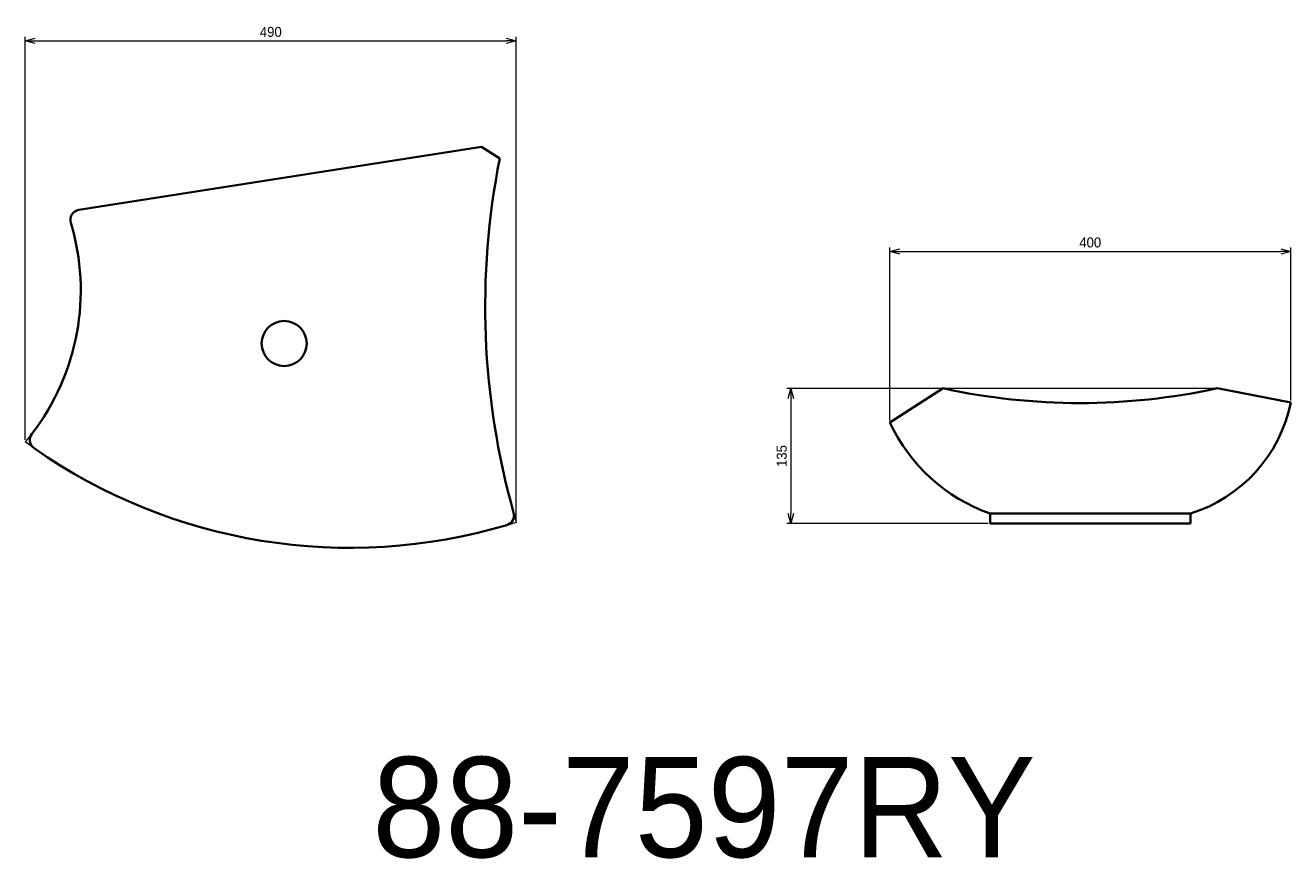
# Model space of a CAD drawing. Header units: millimetres. Extents: x 738 to 2001, y 192 to 1025.
import ezdxf

# ---------------------------------------------------------------- set-up
doc = ezdxf.new("R2010")
doc.units = ezdxf.units.MM
doc.header["$LTSCALE"] = 0.3
doc.layers.add('HOJO', color=8, linetype='Continuous', lineweight=13, plot=False)
for name, color, linetype, lineweight in [('実線', 3, 'Continuous', 35), ('寸法', 2, 'Continuous', 18), ('寸法 @ 4', 2, 'Continuous', 18), ('細線', 7, 'Continuous', 18)]:
    doc.layers.add(name, color=color, linetype=linetype, lineweight=lineweight)
doc.styles.add('MS Pゴシック', font='txt')
doc.styles.get("Standard").update_dxf_attribs({"font": 'txt.shx', "bigfont": 'bigfont.shx'})
doc.dimstyles.new('MyDim S＝1：4', dxfattribs={"dimtxt": 2.5, "dimasz": 2.5, "dimexe": 1, "dimexo": 0.5, "dimgap": 1, "dimtad": 3, "dimdsep": 46, "dimtxsty": 'MS Pゴシック', "dimblk": 'OPEN30', "dimcen": 0, "dimclrd": 256, "dimclre": 256, "dimclrt": 256, "dimazin": 2, "dimtfac": 1, "dimtmove": 0, "dimatfit": 3, "dimldrblk": 'OPEN30', "dimfxl": 1, "dimlwd": 18, "dimlwe": 18, "dimarcsym": 0})

# ---------------------------------------------------------------- blocks, each defined once
blk = doc.blocks.new('_Open30')
at = {"color": 0, "lineweight": -2}
for p, q in [((-1, 0.27), (0, 0)), ((0, 0), (-1, -0.27)), ((0, 0), (-1, 0))]:
    blk.add_line(p, q, dxfattribs=at)
blk = doc.blocks.new('*D13')
at = {"layer": 'Defpoints', "color": 0, "transparency": 16777216}
for p in [(1227.9, 1009.2), (737.9, 609.1), (1227.9, 529.1)]:
    blk.add_point(p, dxfattribs=at)
at = {"layer": '寸法', "lineweight": 18, "transparency": 16777216}
for p, q in [((737.9, 611.1), (737.9, 1013.2)), ((1227.9, 531.1), (1227.9, 1013.2)), ((747.9, 1009.2), (1217.9, 1009.2))]:
    blk.add_line(p, q, dxfattribs=at)
at = {"layer": '寸法', "lineweight": 18, "transparency": 16777216, "xscale": 10, "yscale": 10, "zscale": 10, "rotation": 180}
blk.add_blockref('_Open30', (737.9, 1009.2), dxfattribs=at)
at = {"layer": '寸法', "lineweight": 18, "transparency": 16777216, "xscale": 10, "yscale": 10, "zscale": 10}
blk.add_blockref('_Open30', (1227.9, 1009.2), dxfattribs=at)
at = {"layer": '寸法', "transparency": 16777216, "insert": (982.9, 1018.2), "char_height": 10, "attachment_point": 5, "style": 'MS Pゴシック'}
blk.add_mtext('490', dxfattribs=at)
blk = doc.blocks.new('*D14')
at = {"layer": 'Defpoints', "color": 0, "transparency": 16777216}
for p in [(2000.6, 799.1), (2000.6, 648.4), (1600.6, 628.4)]:
    blk.add_point(p, dxfattribs=at)
at = {"layer": '寸法', "lineweight": 18, "transparency": 16777216}
for p, q in [((1600.6, 630.4), (1600.6, 803.1)), ((1610.6, 799.1), (1990.6, 799.1)), ((2000.6, 650.4), (2000.6, 803.1))]:
    blk.add_line(p, q, dxfattribs=at)
at = {"layer": '寸法', "lineweight": 18, "transparency": 16777216, "xscale": 10, "yscale": 10, "zscale": 10, "rotation": 180}
blk.add_blockref('_Open30', (1600.6, 799.1), dxfattribs=at)
at = {"layer": '寸法', "lineweight": 18, "transparency": 16777216, "xscale": 10, "yscale": 10, "zscale": 10}
blk.add_blockref('_Open30', (2000.6, 799.1), dxfattribs=at)
at = {"layer": '寸法', "transparency": 16777216, "insert": (1800.6, 808.1), "char_height": 10, "attachment_point": 5, "style": 'MS Pゴシック'}
blk.add_mtext('400', dxfattribs=at)
blk = doc.blocks.new('*D15')
at = {"layer": 'Defpoints', "color": 0, "transparency": 16777216}
for p in [(1927.1, 662.6), (1501.8, 527.6), (1700.6, 527.6)]:
    blk.add_point(p, dxfattribs=at)
at = {"layer": '寸法', "lineweight": 18, "transparency": 16777216}
for p, q in [((1925.1, 662.6), (1497.8, 662.6)), ((1501.8, 652.6), (1501.8, 537.6)), ((1698.6, 527.6), (1497.8, 527.6))]:
    blk.add_line(p, q, dxfattribs=at)
at = {"layer": '寸法', "lineweight": 18, "transparency": 16777216, "xscale": 10, "yscale": 10, "zscale": 10}
for p, rotation in [((1501.8, 662.6), 90), ((1501.8, 527.6), 270)]:
    blk.add_blockref('_Open30', p, dxfattribs=dict(at, rotation=rotation))
at = {"layer": '寸法', "transparency": 16777216, "insert": (1492.8, 595.1), "char_height": 10, "attachment_point": 5, "rotation": 90, "style": 'MS Pゴシック'}
blk.add_mtext('135', dxfattribs=at)

msp = doc.modelspace()

# ---------------------------------------------------------------- linework, layer by layer
at = {"layer": 'HOJO'}
for p, q in [((744.479, 617.222), (737.947, 609.147)), ((746.652, 602.919), (737.947, 609.147)), ((1225.241, 538.528), (1227.887, 529.129)), ((1218.466, 526.234), (1227.947, 529.147))]:
    msp.add_line(p, q, dxfattribs=at)
at = {"layer": '実線'}
for p, q in [((791.357, 840.554), (1193.15, 903.444)), ((1193.15, 903.444), (1211.361, 891.83)), ((1600.599, 628.431), (1653.827, 662.626)), ((1927.094, 662.626), (2000.599, 648.431)), ((1700.599, 537.626), (1900.599, 537.626)), ((1700.599, 527.626), (1700.599, 537.626)), ((1900.599, 527.626), (1900.599, 537.626)), ((1700.599, 527.626), (1900.599, 527.626))]:
    msp.add_line(p, q, dxfattribs=at)
msp.add_circle((996.274, 707.374), 22.5, dxfattribs=at)
for centre, radius, start, end in [((1955.781, 744.152), 758.926, 168.779393, 195.720235), ((792.904, 830.675), 10, 98.895883, 196.78669), ((559.406, 760.237), 233.891, 322.305078, 16.78669), ((1790.46, 1289.931), 642.012, 257.712328, 282.287672), ((1856.686, 677.785), 146.876, 287.396485, 348.471831), ((1759.828, 703.318), 175.96, 205.188111, 250.329903), ((752.391, 611.108), 10, 142.305078, 234.973633), ((1061.893, 1052.689), 549.245, 234.973633, 286.563049), ((1215.615, 535.819), 10, 286.563049, 15.720235)]:
    msp.add_arc(centre, radius, start, end, dxfattribs=at)

# ---------------------------------------------------------------- texts
at = {"layer": '細線', "insert": (1415.157, 244.122), "char_height": 100, "width": 1365.42328, "attachment_point": 5}
msp.add_mtext('{\\fMS PMincho|b0|i0|c128|p18;88-7597RY}', dxfattribs=at)

# ---------------------------------------------------------------- dimensions: what is measured, and where the dimension line sits
at = {"layer": '寸法 @ 4'}
for base, p1, p2, picture, middle in [((1227.947, 1009.245), (737.947, 609.147), (1227.947, 529.147), '*D13', (982.947, 1018.245)), ((2000.599, 799.09), (1600.599, 628.431), (2000.599, 648.431), '*D14', (1800.599, 808.09))]:
    dim = msp.add_linear_dim(base=base, p1=p1, p2=p2, dimstyle='MyDim S＝1：4', override={"dimscale": 4, "dimtix": 0, "dimtofl": 1, "dimtmove": 0, "dimatfit": 3}, dxfattribs=at)
    dim.commit()
    dim.dimension.update_dxf_attribs({"geometry": picture, "text_midpoint": middle})
dim = msp.add_linear_dim(base=(1501.834, 527.626), p1=(1927.094, 662.626), p2=(1700.599, 527.626), angle=90, dimstyle='MyDim S＝1：4', override={"dimscale": 4, "dimtix": 0, "dimtofl": 1, "dimtmove": 0, "dimatfit": 3}, dxfattribs=at)
dim.commit()
dim.dimension.update_dxf_attribs({"geometry": '*D15', "text_midpoint": (1492.834, 595.126)})

doc.saveas('drawing.dxf')
